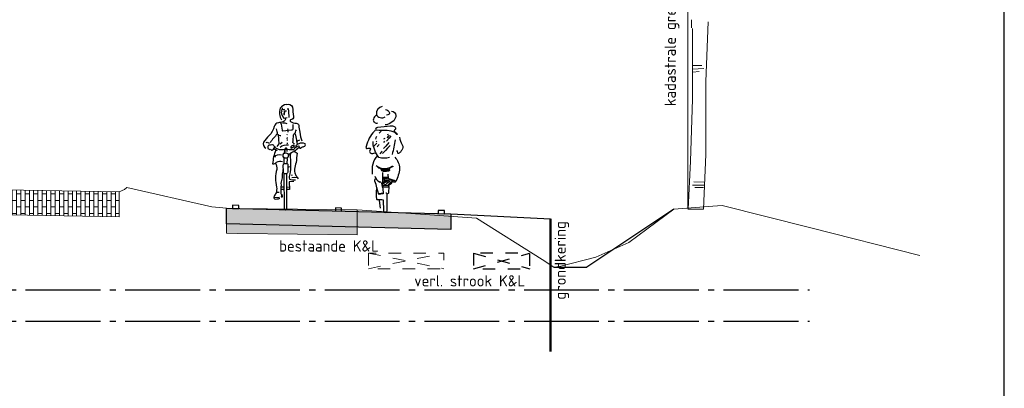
# Model space of a CAD drawing. Header units: metres. Extents: x 180716 to 180809, y 418548 to 418668.
# Tile 142 of 148: x 180794 to 180809, y 418633 to 418639. Entities that reach past the tile are written whole.
import ezdxf

# ---------------------------------------------------------------- set-up
doc = ezdxf.new("R2010")
doc.units = ezdxf.units.M
doc.linetypes.add('AL-NAP_LIJN', pattern=[15.25, 12, -1.5, 0.25, -1.5])
doc.linetypes.add('NLCS-HIDDEN', pattern=[4, 2, -2])
doc.layers.get('0').update_dxf_attribs({"color": 30, "lineweight": 0})
doc.layers.get('Defpoints').update_dxf_attribs({"lineweight": 0})
for name, color, linetype, lineweight in [('B-WE-GR-BOOM-SD', 253, 'Continuous', 0), ('B-WE-KG-GRENS_PERCEEL-SD', 253, 'Continuous', 0), ('B-WE-KL-STROOK-GD', 8, 'NLCS-HIDDEN', 18), ('B-WE-OG-DTM-V', 253, 'Continuous', 0), ('B-WE-VH-M', 253, 'Continuous', 0), ('B-WE-VH-VERHARDING_ASFALT-GD', 253, 'Continuous', 0), ('B-WE-VH-VERHARDING_ASFALT-V', 253, 'Continuous', 0), ('B-WE-VH-VERHARDING_BETONSTRAATSTEEN_DIKFORMAAT-AD-500', 253, 'Continuous', 0), ('N-WE-GK-BESCHOEIING_HOUT-GD', 130, 'GK-BESCHOEIING', 50), ('N-WE-GW-BERM-GD', 90, 'Continuous', 30), ('N-WE-KL-STROOK-GD', 7, 'NLCS-HIDDEN', 25), ('N-WE-VH-M', 7, 'Continuous', 18), ('N-WE-VH-VERHARDING_ASFALT-GD', 210, 'Continuous', 30), ('N-WE-VW-MARKERING-GD', 7, 'Continuous', 30), ('N-WE-WH-WATERPEIL_WINTERPEIL-GD', 150, 'AL-NAP_LIJN', 25), ('N-WE-WH-WATERPEIL_ZOMERPEIL-GD', 150, 'AL-NAP_LIJN', 25), ('X-XX-AL-AANKLEDING-SD', 6, 'Continuous', 25), ('X-XX-AL-PRINCIPEPROFIEL-T18', 1, 'Continuous', 18)]:
    doc.layers.add(name, color=color, linetype=linetype, lineweight=lineweight)
doc.layers.add('B-WE-VH-VERHARDING_ASFALT-AD', color=253, linetype='Continuous', lineweight=0, transparency=0.5)
doc.layers.add('N-WE-VH-VERHARDING_ASFALT-AD', color=212, linetype='Continuous', lineweight=18, transparency=0.3)
doc.layers.add('X-XX-AL-HULPLIJN-GD', color=155, linetype='Continuous', lineweight=25, plot=False)
doc.styles.add('NLCS-ISO-M100-T18', font='NLCS-ISO.ttf', dxfattribs={"height": 0.18})
doc.styles.get("Standard").update_dxf_attribs({"font": 'arial.ttf'})
doc.linetypes.add('GK-BESCHOEIING', pattern='A,30,-5,[1,NLCS.shx,S=1,R=0,X=0,Y=0],-5', length=40)
doc.linetypes.add('KG-KADASTRAAL', pattern='A,5.5,-2,["K",Standard,S=1.8,R=0,X=0,Y=-0.9],-2,5.5,-2,[5,NLCS.shx,S=0.75,R=0,X=0,Y=0],-2', length=19)
doc.dimstyles.new('NLCS-M100-T18-PIJL_L2_H1', dxfattribs={"dimscale": 0.1, "dimtxt": 2.5, "dimasz": 1.8, "dimexe": 2, "dimexo": 2, "dimgap": 0.7, "dimtad": 1, "dimzin": 0, "dimdsep": 46, "dimtxsty": 'NLCS-ISO-M100-T18', "dimcen": 0, "dimdle": 2, "dimclrd": 256, "dimclre": 256, "dimclrt": 1, "dimadec": 1, "dimazin": 0, "dimtfac": 1, "dimtdec": 3, "dimtofl": 0, "dimtmove": 0, "dimatfit": 3, "dimfxl": 2, "dimfxlon": 1, "dimtfillclr": 256, "dimtolj": 1, "dimtzin": 0, "dimlwd": -1, "dimlwe": -1, "dimarcsym": 0})

# ---------------------------------------------------------------- blocks, each defined once
blk = doc.blocks.new('SGR-BOOM_S02_G_ZIJ-D')
at = {"ltscale": 0.1}
blk.add_line((-0.124, 0), (0.124, 0), dxfattribs=at)
at = {"flags": 128}
for points in [[(-0.069, 2.912), (-0.069, 3.041)], [(0.195, 3.007), (0.159, 2.05), (0.159, 0.881), (0.124, 0)], [(-0.053, 2.9), (-0.053, 1.767), (-0.089, 0.774), (-0.124, 0)], [(-0.054, 2.249), (0.126, 2.257)], [(-0.047, 2.304), (0.095, 2.304)], [(-0.047, 2.201), (0.055, 2.21)], [(-0.054, 0.386), (0.142, 0.386)], [(-0.031, 0.442), (0.142, 0.434)], [(-0.018, 0.349), (0.124, 0.349)]]:
    blk.add_lwpolyline(points, dxfattribs=at)
blk = doc.blocks.new('SKG-GRENS_PERCEEL-D')
at = {"linetype": 'KG-KADASTRAAL', "ltscale": 0.15, "flags": 128}
blk.add_lwpolyline([(0, 0), (0, 3.512)], dxfattribs=at)
blk = doc.blocks.new('SAL-AANKLEDING_FIETSTER_ACHTERAANZICHT-D')
for points in [[(-0.05, 1.702, 0.372994), (-0.144, 1.577, 0.503668), (-0.004, 1.537, 150.934799)], [(0.098, 1.627, -0.402545), (0.168, 1.556, -0.204448), (0.134, 1.473, -0.107787), (0.036, 1.411, -0.232599), (-0.004, 1.407, 0.756423)], [(0.002, 1.653, -0.251678), (0.069, 1.599, -0.398814), (0.06, 1.577, -0.187011), (0.02, 1.564, 2.207361)], [(-0.14, 1.565, 0.236676), (-0.192, 1.497, 0.583386), (-0.122, 1.438, -0.497614)], [(-0.156, 1.35, -0.154336), (-0.119, 1.368, 0.021693), (0.077, 1.392, -0.153975), (0.151, 1.377, -0.433195), (0.162, 1.339, -0.162977), (0.143, 1.321, 0.569715), (0.152, 1.296, 0.021653), (0.192, 1.26, -1.283993), (0.184, 1.254, 0.093544), (0.124, 1.295, 0.069195), (-0.003, 1.315, -0.023921), (-0.134, 1.321, 0.290835), (-0.175, 1.305, 0.143139), (-0.305, 1.061, 0.369113), (-0.303, 1.027, -0.046879), (-0.248, 1.03, -0.302343), (-0.241, 1.004, 0.421236), (-0.243, 0.955, 0.24644), (-0.164, 0.958, -4.327813)], [(0.067, 0.884, -0.173851), (-0.102, 0.884, 0.000578), (-0.124, 0.914, -0.07661), (-0.181, 1.031, -0.079973), (-0.197, 1.137, -39.687992)], [(0.156, 1.168, -0.053306), (0.109, 0.933, 2.556335)], [(0.228, 1.207, 0.107816), (0.271, 1.088, -0.189381), (0.28, 1.041, -0.091131), (0.263, 0.999, -0.043732), (0.235, 0.962, -0.167948), (0.21, 0.948, -0.498715), (0.199, 0.958, 0.241276), (0.185, 0.993, 2.413704)], [(-0.127, 0.915, 0.224282), (-0.209, 0.617, 1.028931)], [(0.154, 0.888, -0.165288), (0.229, 0.709, -0.089622), (0.167, 0.495, 0.086704), (0.049, 0.546), (0.048, 0.617)], [(-0.047, 0.641), (-0.043, 0.511, -0.034198), (-0.053, 0.486, 0.227614), (-0.058, 0.443, -0.044454), (-0.041, 0.39), (-0.033, 0.302), (-0.104, 0.289), (-0.138, 0.395, 0.132618), (-0.169, 0.501, -0.216367), (-0.156, 0.545, -1.928019)], [(-0.148, 0.754, 0.205807), (-0.003, 0.707, 0.105757), (0.112, 0.743, -0.456483), (0.121, 0.735, 0.023268), (0.076, 0.715, 0.20987), (0.065, 0.702, 0.124642), (0.065, 0.683, -0.545926), (0.045, 0.664, -0.163265), (-0.055, 0.667, 0.038987), (-0.069, 0.696, 0.125271), (-0.103, 0.713), (-0.129, 0.74)], [(-0.171, 0.584, 0.221629), (-0.095, 0.494), (-0.074, 0.494), (-0.084, 0.481), (-0.1, 0.493)], [(0.169, 0.498, -0.325073), (0.139, 0.489, 0.185728), (0.111, 0.488, -0.09132), (0.061, 0.439, 0.488493), (0.055, 0.416), (0.053, 0.321, -0.568599), (0.024, 0.305, -0.009736), (0.01, 0.313, 0.656385)], [(-0.138, 0.398, 0.098289), (-0.141, 0.216, 0.549463), (-0.122, 0.209, -0.073152), (-0.037, 0.205), (-0.031, 0.028, 0.941313), (0.029, 0.026), (0.028, 0.292)]]:
    blk.add_lwpolyline(points, format="xyb")
for points in [[(-0.072, 1.312), (-0.078, 1.292), (-0.098, 1.273)], [(-0.134, 1.112), (-0.166, 1.079), (-0.185, 1.064)], [(-0.14, 1.218), (-0.15, 1.196), (-0.158, 1.178)], [(-0.135, 1.144), (-0.146, 1.135)], [(-0.01, 1.186), (-0.029, 1.175)], [(-0.014, 1.142), (-0.029, 1.124)], [(0.055, 1.125), (0.008, 1.062), (-0.027, 1.025)], [(0.09, 1.225), (0.064, 1.192), (0.021, 1.144)], [(0.044, 1.251), (0.029, 1.247)], [(0.085, 1.223), (0.053, 1.232), (0.029, 1.206), (0.054, 1.216)], [(-0.099, 1.089), (-0.12, 1.068), (-0.129, 1.051)], [(-0.049, 0.985), (-0.062, 0.972), (-0.086, 0.941)], [(0.075, 1.075), (0.035, 1.032), (0, 0.993), (-0.044, 0.948)], [(-0.059, 0.686), (-0.039, 0.673), (-0.02, 0.667), (-0.027, 0.685), (-0.048, 0.689)], [(-0.058, 0.698), (0.007, 0.7), (0.087, 0.725)], [(0.059, 0.709), (0.047, 0.677), (0.004, 0.664), (0.011, 0.688), (0.041, 0.702), (0.031, 0.685)], [(-0.035, 0.558), (0.04, 0.561), (0.037, 0.547), (-0.029, 0.538), (-0.003, 0.525), (0.043, 0.532), (0.102, 0.517), (0.126, 0.505), (0.086, 0.486), (0.065, 0.467), (0.037, 0.436), (-0.027, 0.427), (-0.049, 0.451), (-0.031, 0.509), (0.049, 0.514), (0.074, 0.5), (0.031, 0.469), (0.003, 0.446), (-0.028, 0.461), (-0.014, 0.482), (0.029, 0.495), (-0.019, 0.495), (0.037, 0.501)], [(-0.045, 0.565), (0.049, 0.571)], [(-0.044, 0.412), (0.031, 0.412), (0.051, 0.413)], [(-0.1, 0.303), (-0.037, 0.316)], [(-0.096, 0.297), (-0.048, 0.311)], [(-0.078, 0.07), (-0.091, 0.193)]]:
    blk.add_lwpolyline(points)
blk.add_circle((-0.006, 0.681), 0.00976)
blk = doc.blocks.new('SAL-AANKLEDING_FIETSTER_VOORAANZICHT-D')
for points in [[(0.01, 1.694, 0.224954), (-0.085, 1.633, 0.218026), (-0.065, 1.447, -0.070213)], [(-0.073, 1.599, -0.105441), (-0.01, 1.617, -1.362009)], [(0.01, 1.694, -0.362904), (0.113, 1.652, 0.015093), (0.126, 1.499, -0.568041), (0.078, 1.449, 0.463013), (0.079, 1.42, 0.11132), (0.17, 1.393, -0.31235), (0.213, 1.36, 0.04183), (0.227, 1.247, 0.074826), (0.262, 1.109, 1453.487325)], [(0.058, 1.482, 0.012848), (0.047, 1.622), (0.024, 1.618)], [(-0.005, 1.475, -0.429934), (-0.039, 1.415, -0.021707), (-0.115, 1.4, 0.316506), (-0.181, 1.342, -0.14059), (-0.266, 1.191, 0.032752), (-0.355, 1.09, 0.39656), (-0.315, 0.994, 2.431502)], [(-0.052, 1.578), (-0.069, 1.572, 0.16771), (-0.026, 1.472), (0.026, 1.482)], [(-0.151, 1.301, -0.014584), (-0.133, 1.221, 0.043832), (-0.247, 1.079, 3.218337)], [(-0.08, 1.406, -0.027944), (-0.057, 1.281, 0.422814), (-0.046, 1.273), (0.097, 1.287, 0.51068), (0.123, 1.314), (0.123, 1.372)], [(-0.046, 1.396, -0.201307), (0.023, 1.389, -0.293478)], [(0.141, 1.059), (0.119, 1.081, 0.008797), (0.128, 1.207, -0.226735), (0.143, 1.225, 0.298471), (0.159, 1.25, -0.223663), (0.175, 1.286, -4.108203)], [(-0.133, 1.221, 0.170934), (-0.077, 1.195, 0.38449)], [(0.147, 1.226, -0.087706), (0.176, 1.119, 0.04255), (0.185, 1.068, -2.271623)], [(0.222, 1.119, 0.151778), (0.18, 1.099, 0.134147)], [(-0.309, 1.084, -0.322135), (-0.261, 1.068, 1.351223)], [(-0.164, 1.007, -0.168398), (-0.194, 1.042, 0.208056), (-0.221, 1.044, -0.01449), (-0.267, 1.041, 0.431381), (-0.282, 0.989, 0.342036), (-0.238, 0.975, 0.502767), (-0.208, 0.963, 0.321691), (-0.187, 0.992, -0.567898), (-0.163, 1.007, -1.321991)], [(-0.16, 0.962, 0.073428), (-0.207, 0.741, 0.187521), (-0.143, 0.767, -0.191907), (-0.05, 0.779, 2.461001)], [(0.177, 1.012), (0.145, 0.986, -0.244623), (0.104, 0.967, 0.016865), (-0.082, 0.967, -0.118708), (-0.136, 0.981), (-0.179, 1.003), (-0.191, 0.979), (-0.162, 0.972), (-0.132, 0.957)], [(-0.087, 1.008, -0.227843), (0.046, 1.045, 0.144244)], [(0.089, 0.99), (0.143, 1.024, 0.561425), (0.116, 1.036, -0.015186), (0.09, 1.019, 0.437223), (0.089, 0.99, -0.83324)], [(0.218, 1.004), (0.172, 0.965, -0.132229), (0.125, 0.944, 0.333695)], [(0.312, 1.062, 0.206679), (0.211, 1.064, 0.115586), (0.164, 1.03, 0.284772), (0.168, 1.018, 0.001883), (0.215, 1.029, 0.077479), (0.228, 0.992, 0.472133), (0.25, 1, -0.166307), (0.294, 1.018, 0.498514), (0.317, 1.06), (0.312, 1.062)], [(-0.174, 0.847, -0.408369), (-0.065, 0.884, 0.431027)], [(0.047, 0.886, -0.028217), (0.113, 0.936, -0.34375), (0.184, 0.91, -0.008166), (0.171, 0.76, 0.053344), (0.144, 0.653, 0.087477), (0.152, 0.579, 0.083197), (0.182, 0.536, -0.082582), (0.2, 0.498, -1.052457)], [(0.086, 0.917, 0.177371), (0.076, 0.842, -0.057471), (0.07, 0.583, 0.127258), (0.061, 0.496, 0.0836), (0.16, 0.486, 2.180609)], [(-0.159, 0.754, -0.122303), (-0.141, 0.652, 0.045301), (-0.162, 0.512, 0.055524), (-0.144, 0.367, -0.09123), (-0.151, 0.276, 0.06619), (-0.181, 0.218, 0.323893), (-0.179, 0.177, 0.121836), (-0.091, 0.189, -1.824136), (-0.091, 0.188, -0.254)], [(-0.036, 0.668, 0.016355), (-0.055, 0.582, -0.100875), (-0.06, 0.496, 0.107973), (-0.073, 0.404, 0.025875), (-0.077, 0.252, 20.285035)], [(-0.035, 0.617), (-0.036, 0.721, -0.443605), (-0.013, 0.749), (0.014, 0.749, -0.505348), (0.034, 0.726), (0.034, 0.606, -0.843072), (-0.035, 0.61), (-0.035, 0.617)], [(0.014, 0.58), (0.017, 0.018, -0.965528), (-0.019, 0.016), (-0.02, 0.582)]]:
    blk.add_lwpolyline(points, format="xyb")
for points in [[(-0.056, 1.638), (-0.057, 1.608)], [(0.013, 1.588), (-0.02, 1.588), (-0.027, 1.528)], [(0.011, 1.585), (-0.017, 1.585), (-0.025, 1.53)], [(0.029, 1.3), (0.036, 1.283), (0.035, 1.251)], [(-0.119, 1.211), (-0.106, 1.06), (-0.142, 1.021)], [(0.026, 1.212), (0.021, 1.203)], [(0.024, 1.166), (0.022, 1.144)], [(0.028, 1.129), (0.025, 1.116)], [(-0.088, 1.062), (-0.054, 1.087)], [(0.024, 1.078), (0.025, 1.064)], [(-0.021, 0.756), (-0.022, 0.833)], [(0.026, 0.826), (0.02, 0.745)], [(0.036, 0.689), (0.068, 0.696)], [(0.094, 0.561), (0.112, 0.563)], [(0.099, 0.524), (0.149, 0.525), (0.189, 0.523)], [(-0.022, 0.364), (-0.074, 0.366)], [(-0.025, 0.329), (-0.074, 0.329)], [(0.131, 0.456), (0.058, 0.453), (0.065, 0.329), (0.019, 0.329)], [(0.063, 0.366), (0.022, 0.363)], [(-0.183, 0.208), (-0.152, 0.202), (-0.097, 0.208)], [(-0.152, 0.279), (-0.127, 0.286), (-0.104, 0.284)], [(-0.06, 0.249), (-0.054, 0.225), (-0.057, 0.207), (-0.072, 0.205), (-0.066, 0.211), (-0.059, 0.225), (-0.06, 0.236), (-0.061, 0.252)]]:
    blk.add_lwpolyline(points)
for points in [[(-0.027, 1.531), (-0.03, 1.526), (-0.023, 1.527)], [(0.024, 0.949), (0.023, 0.978), (0.014, 0.99), (-0.005, 0.985), (-0.01, 0.97), (-0.016, 0.942), (-0.015, 0.92), (-0.009, 0.924), (-0.01, 0.956), (-0.003, 0.982), (0.014, 0.981), (0.021, 0.973), (0.02, 0.948)]]:
    blk.add_lwpolyline(points, close=True)
blk.add_lwpolyline([(0.027, 0.946), (0.028, 0.977, 0.668087), (-0.007, 0.984, 0.16058), (-0.018, 0.91), (-0.005, 0.918), (-0.006, 0.96, -1.047019), (0.019, 0.965), (0.018, 0.945)], format="xyb", close=True)
blk.add_circle((0.003, 0.874), 0.0437)
blk = doc.blocks.new('*D43')
at = {"layer": 'Defpoints', "color": 0, "transparency": 16777216}
for p in [(180796.823, 418639.592), (180800.423, 418639.592), (180800.423, 418635.933)]:
    blk.add_point(p, dxfattribs=at)
at = {"layer": 'N-WE-VH-M', "transparency": 16777216}
for p, q in [((180796.823, 418639.592), (180796.823, 418639.692)), ((180800.423, 418639.492), (180800.423, 418639.692)), ((180797.003, 418639.592), (180800.243, 418639.592))]:
    blk.add_line(p, q, dxfattribs=at)
for points in [[(180797.003, 418639.622), (180797.003, 418639.562), (180796.823, 418639.592)], [(180800.243, 418639.622), (180800.243, 418639.562), (180800.423, 418639.592)]]:
    blk.add_solid(points, dxfattribs=at)
at = {"layer": 'N-WE-VH-M', "color": 1, "transparency": 16777216, "insert": (180798.623, 418639.752), "char_height": 0.18, "attachment_point": 5, "style": 'NLCS-ISO-M100-T18'}
blk.add_mtext('\\A1;3.60', dxfattribs=at)

msp = doc.modelspace()

# ---------------------------------------------------------------- hatches: boundary and pattern name
at = {"layer": 'B-WE-VH-VERHARDING_ASFALT-AD'}
h = msp.add_hatch(color=256, dxfattribs=at)
h.dxf.hatch_style = 1
h.paths.add_polyline_path([(180798.923, 418635.435), (180798.923, 418635.835), (180797.005, 418635.856), (180796.823, 418635.859), (180796.823, 418635.459), (180797.005, 418635.456)])
at = {"layer": 'B-WE-VH-VERHARDING_BETONSTRAATSTEEN_DIKFORMAAT-AD-500'}
h = msp.add_hatch(dxfattribs=at)
h.set_pattern_fill('AVH-BSS_DIKFORMAAT_HALFST', color=256, pattern_type=2)
h.set_pattern_definition([(0, (-77.14223, -14.27049), (0.207, 0.1035), [0.069, -0.069]), (90, (-77.14223, -14.270486), (-0.069, 4e-18), [])])
h.paths.add_polyline_path([(180795.104, 418636.123), (180792.338, 418636.169), (180792.745, 418635.763), (180795.104, 418635.723)])
at = {"layer": 'N-WE-VH-VERHARDING_ASFALT-AD'}
h = msp.add_hatch(color=256, dxfattribs=at)
h.dxf.hatch_style = 1
h.paths.add_polyline_path([(180796.823, 418635.859), (180800.423, 418635.769), (180800.423, 418635.519), (180796.823, 418635.609)])

# ---------------------------------------------------------------- linework, layer by layer
at = {"flags": 128}
msp.add_lwpolyline([(180802.023, 418634.622), (180802.023, 418635.689)], dxfattribs=at)
at = {"layer": 'B-WE-KL-STROOK-GD', "ltscale": 0.1, "flags": 128}
msp.add_lwpolyline([(180799.102, 418635.14), (180799.102, 418634.89), (180800.314, 418634.89), (180800.314, 418635.14)], close=True, dxfattribs=at)
for points in [[(180799.102, 418635.14), (180800.314, 418634.89)], [(180799.102, 418634.89), (180800.314, 418635.14)]]:
    msp.add_lwpolyline(points, dxfattribs=at)
at = {"layer": 'B-WE-OG-DTM-V', "flags": 128}
msp.add_lwpolyline([(180792.338, 418636.169), (180795.104, 418636.123), (180795.187, 418636.162), (180795.226, 418636.19), (180796.591, 418635.883), (180796.823, 418635.859), (180797.005, 418635.856), (180798.923, 418635.835), (180799.937, 418635.767), (180800.835, 418635.701), (180801.888, 418635.036), (180802.077, 418634.913), (180802.167, 418634.926), (180802.753, 418635.074), (180803.282, 418635.308), (180804.001, 418635.843), (180804.628, 418635.893), (180804.779, 418635.902), (180804.779, 418635.903), (180806.179, 418635.549), (180807.949, 418635.102)], dxfattribs=at)
at = {"layer": 'B-WE-VH-VERHARDING_ASFALT-GD', "flags": 128}
msp.add_lwpolyline([(180792.745, 418635.763), (180795.104, 418635.723), (180795.104, 418636.123), (180792.338, 418636.169)], dxfattribs=at)
msp.add_lwpolyline([(180798.923, 418635.435), (180798.923, 418635.835), (180797.005, 418635.856), (180796.823, 418635.859), (180796.823, 418635.459), (180797.005, 418635.456)], close=True, dxfattribs=at)
at = {"layer": 'B-WE-VH-VERHARDING_ASFALT-V', "flags": 128}
msp.add_lwpolyline([(180792.745, 418635.763), (180795.104, 418635.723), (180795.104, 418636.123), (180792.338, 418636.169)], dxfattribs=at)
msp.add_lwpolyline([(180798.923, 418635.435), (180798.923, 418635.835), (180797.005, 418635.856), (180796.823, 418635.859), (180796.823, 418635.459), (180797.005, 418635.456)], close=True, dxfattribs=at)
at = {"layer": 'N-WE-GK-BESCHOEIING_HOUT-GD', "flags": 128}
msp.add_lwpolyline([(180802.023, 418635.689), (180802.023, 418633.562)], dxfattribs=at)
at = {"layer": 'N-WE-GW-BERM-GD', "flags": 128}
for points in [[(180800.423, 418635.769), (180802.023, 418635.689)], [(180804.001, 418635.843), (180802.606, 418634.913)], [(180802.077, 418634.913), (180802.606, 418634.913)]]:
    msp.add_lwpolyline(points, dxfattribs=at)
at = {"layer": 'N-WE-KL-STROOK-GD', "ltscale": 0.1, "flags": 128}
msp.add_lwpolyline([(180800.787, 418635.14), (180800.787, 418634.89), (180801.694, 418634.89), (180801.694, 418635.14)], close=True, dxfattribs=at)
for points in [[(180800.787, 418635.14), (180801.694, 418634.89)], [(180800.787, 418634.89), (180801.694, 418635.14)]]:
    msp.add_lwpolyline(points, dxfattribs=at)
at = {"layer": 'N-WE-VH-VERHARDING_ASFALT-GD', "flags": 128}
msp.add_lwpolyline([(180796.823, 418635.859), (180800.423, 418635.769), (180800.423, 418635.519), (180796.823, 418635.609), (180796.823, 418635.859)], close=True, dxfattribs=at)
at = {"layer": 'N-WE-VW-MARKERING-GD', "flags": 128}
for points in [[(180797.023, 418635.904), (180796.923, 418635.907), (180796.923, 418635.857), (180797.023, 418635.854)], [(180798.673, 418635.863), (180798.573, 418635.866), (180798.573, 418635.816), (180798.673, 418635.813)], [(180800.323, 418635.822), (180800.223, 418635.824), (180800.223, 418635.774), (180800.323, 418635.772)]]:
    msp.add_lwpolyline(points, close=True, dxfattribs=at)
at = {"layer": 'N-WE-WH-WATERPEIL_WINTERPEIL-GD', "ltscale": 0.1, "flags": 128}
msp.add_lwpolyline([(180764.802, 418634.049), (180806.179, 418634.049)], dxfattribs=at)
at = {"layer": 'N-WE-WH-WATERPEIL_ZOMERPEIL-GD', "ltscale": 0.1, "flags": 128}
msp.add_lwpolyline([(180764.802, 418634.549), (180806.179, 418634.549)], dxfattribs=at)
at = {"layer": 'X-XX-AL-HULPLIJN-GD', "flags": 128}
msp.add_lwpolyline([(180809.306, 418647.659), (180762.985, 418647.659), (180762.985, 418627.659), (180809.306, 418627.659)], close=True, dxfattribs=at)

# ---------------------------------------------------------------- block references
at = {"layer": 'B-WE-GR-BOOM-SD'}
msp.add_blockref('SGR-BOOM_S02_G_ZIJ-D', (180804.357, 418635.843), dxfattribs=at)
at = {"layer": 'B-WE-KG-GRENS_PERCEEL-SD'}
msp.add_blockref('SKG-GRENS_PERCEEL-D', (180804.23, 418635.843), dxfattribs=at)
at = {"layer": 'X-XX-AL-AANKLEDING-SD'}
for name, p in [('SAL-AANKLEDING_FIETSTER_VOORAANZICHT-D', (180797.773, 418635.831)), ('SAL-AANKLEDING_FIETSTER_ACHTERAANZICHT-D', (180799.374, 418635.791))]:
    msp.add_blockref(name, p, dxfattribs=at)

# ---------------------------------------------------------------- texts
at = {"layer": 'B-WE-VH-M', "insert": (180803.856, 418637.497), "char_height": 0.18, "attachment_point": 1, "rotation": 90, "style": 'NLCS-ISO-M100-T18'}
msp.add_mtext_dynamic_manual_height_columns('kadastrale grens', width=1.91658, gutter_width=12.5, heights=[0], dxfattribs=at)
at = {"layer": 'X-XX-AL-PRINCIPEPROFIEL-T18', "insert": (180802.089, 418635.653), "char_height": 0.18, "width": 2.01493, "attachment_point": 3, "rotation": 90, "style": 'NLCS-ISO-M100-T18'}
msp.add_mtext('grondkering', dxfattribs=at)
at = {"layer": 'X-XX-AL-PRINCIPEPROFIEL-T18', "char_height": 0.18, "width": 2.01493, "attachment_point": 3, "style": 'NLCS-ISO-M100-T18'}
for s, insert in [('bestaande K&L', (180799.271, 418635.344)), ('verl. strook K&L', (180801.617, 418634.785))]:
    msp.add_mtext(s, dxfattribs=dict(at, insert=insert))

# ---------------------------------------------------------------- dimensions: what is measured, and where the dimension line sits
at = {"layer": 'N-WE-VH-M'}
dim = msp.add_linear_dim(base=(180800.423, 418639.592), p1=(180796.823, 418639.592), p2=(180800.423, 418635.933), dimstyle='NLCS-M100-T18-PIJL_L2_H1', override={"dimexe": 1, "dimexo": 1, "dimdle": 1, "dimtofl": 1, "dimfxl": 1}, dxfattribs=at)
dim.commit()
dim.dimension.update_dxf_attribs({"geometry": '*D43', "text_midpoint": (180798.623, 418639.752)})

doc.saveas('drawing.dxf')
